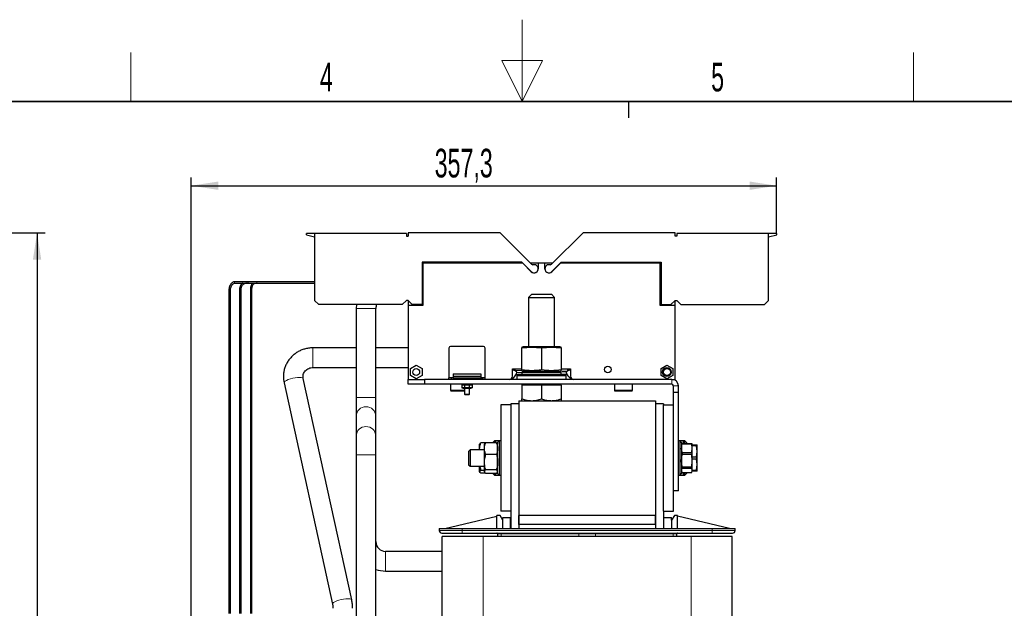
# Model space of a CAD drawing. Header units: millimetres. Extents: x 5 to 418, y 2 to 292.
# Tile 35 of 36: x 156 to 276, y 221 to 292. Entities that reach past the tile are written whole.
import ezdxf

# ---------------------------------------------------------------- set-up
doc = ezdxf.new("R2010")
doc.units = ezdxf.units.MM
doc.layers.add('SLD-0', color=7, linetype='Continuous')
doc.styles.add('SLDTEXTSTYLE0', font='TXT', dxfattribs={"width": 0.605})
doc.dimstyles.new('SLDDIMSTYLE0', dxfattribs={"dimtxt": 3.5, "dimasz": 3.302, "dimexe": 0, "dimexo": 0.0625, "dimgap": 0.875, "dimtad": 1, "dimlfac": 5, "dimrnd": 1e-09, "dimzin": 12, "dimdsep": 46, "dimtxsty": 'SLDTEXTSTYLE0', "dimsah": 1, "dimcen": 0.09, "dimadec": 0, "dimazin": 3, "dimtfac": 1, "dimtofl": 0, "dimtmove": 0, "dimatfit": 3, "dimfxl": 1, "dimfrac": 2, "dimtolj": 1, "dimtzin": 12, "dimarcsym": 0})
doc.dimstyles.new('SLDDIMSTYLE1', dxfattribs={"dimtxt": 3.5, "dimasz": 3.302, "dimexe": 0, "dimexo": 0.0625, "dimgap": 0.875, "dimtad": 1, "dimdec": 0, "dimlfac": 5, "dimrnd": 1e-09, "dimzin": 12, "dimdsep": 46, "dimtxsty": 'SLDTEXTSTYLE0', "dimsah": 1, "dimcen": 0.09, "dimadec": 0, "dimazin": 3, "dimtfac": 1, "dimtofl": 0, "dimtmove": 0, "dimatfit": 3, "dimfxl": 1, "dimfrac": 2, "dimtolj": 1, "dimtzin": 12, "dimarcsym": 0})

# ---------------------------------------------------------------- blocks, each defined once
blk = doc.blocks.new('_D_2')
at = {"layer": 'SLD-0', "color": 7}
for p, q in [((136.64, 266.49), (158.79, 266.49)), ((157.79, 266.49), (157.79, 171.18)), ((151.72, 171.18), (158.79, 171.18))]:
    blk.add_line(p, q, dxfattribs=at)
for points in [[(157.79, 266.49), (157.28, 263.19), (158.3, 263.19)], [(157.79, 171.18), (158.3, 174.49), (157.28, 174.49)]]:
    blk.add_solid(points, dxfattribs=at)
at = {"layer": 'SLD-0', "color": 7, "insert": (153.28, 214.83), "char_height": 3.5, "attachment_point": 1, "rotation": 90, "style": 'SLDTEXTSTYLE0'}
blk.add_mtext('477', dxfattribs=at)
blk = doc.blocks.new('_D_5')
at = {"layer": 'SLD-0', "color": 7}
for p, q in [((176.6, 184.78), (176.6, 273.23)), ((248.06, 266.38), (248.06, 273.23)), ((176.6, 272.23), (248.06, 272.23))]:
    blk.add_line(p, q, dxfattribs=at)
for points in [[(176.6, 272.23), (179.91, 271.72), (179.91, 272.74)], [(248.06, 272.23), (244.76, 272.74), (244.76, 271.72)]]:
    blk.add_solid(points, dxfattribs=at)
at = {"layer": 'SLD-0', "color": 7, "insert": (206.32, 276.74), "char_height": 3.5, "attachment_point": 1, "style": 'SLDTEXTSTYLE0'}
blk.add_mtext('357,3', dxfattribs=at)

msp = doc.modelspace()

# ---------------------------------------------------------------- linework, layer by layer
at = {"color": 7, "linetype": 'Continuous', "lineweight": 25}
for p, q in [((191.6641, 266.3798), (190.6641, 266.3798)), ((190.6641, 266.2478), (190.6641, 266.3798)), ((190.6641, 266.2478), (191.6641, 265.9798)), ((191.6641, 266.3898), (191.6641, 258.2098)), ((202.8641, 266.3898), (191.6641, 266.3898)), ((202.8641, 266.3898), (202.8641, 266.0898)), ((202.8641, 266.0898), (203.0641, 266.0898)), ((203.0641, 266.4898), (203.0641, 266.0898)), ((214.3045, 266.4898), (203.0641, 266.4898)), ((218.151, 262.6434), (214.3045, 266.4898)), ((224.4237, 266.4898), (220.5773, 262.6434)), ((235.6641, 266.4898), (224.4237, 266.4898)), ((235.6641, 266.0898), (235.6641, 266.4898)), ((235.8641, 266.0898), (235.6641, 266.0898)), ((235.8641, 266.3898), (235.8641, 266.0898)), ((247.0641, 266.3898), (235.8641, 266.3898)), ((247.0641, 258.2098), (247.0641, 266.3898)), ((248.0641, 266.3798), (247.0641, 266.3798)), ((247.0641, 265.9798), (248.0641, 266.2478)), ((248.0641, 266.2478), (248.0641, 266.3798)), ((216.9641, 262.8898), (204.7841, 262.8898)), ((204.7841, 262.8898), (204.7841, 257.7098)), ((204.8841, 262.7848), (204.7841, 262.6848)), ((204.8941, 262.7848), (204.8841, 262.7848)), ((204.8941, 262.7848), (204.8941, 257.6048)), ((217.062, 262.7848), (204.8941, 262.7848)), ((211.7641, 262.8898), (211.7641, 262.7848)), ((214.1641, 262.7848), (214.1641, 262.8898)), ((218.1141, 261.7398), (216.9641, 262.8898)), ((218.1106, 261.7363), (217.062, 262.7848)), ((217.5641, 262.2898), (217.5641, 262.2827)), ((218.9641, 262.7848), (218.0095, 262.7848)), ((218.4641, 262.5848), (218.2924, 262.5848)), ((218.9641, 262.7848), (218.9641, 262.0898)), ((219.7641, 262.7848), (218.9641, 262.7848)), ((219.7641, 262.0898), (219.7641, 262.7848)), ((220.7187, 262.7848), (219.7641, 262.7848)), ((220.4359, 262.5848), (220.2641, 262.5848)), ((220.6141, 261.7398), (221.7642, 262.8898)), ((221.6662, 262.7848), (220.6177, 261.7363)), ((221.1641, 262.2827), (221.1641, 262.2898)), ((233.8341, 262.7848), (221.6662, 262.7848)), ((221.7642, 262.8898), (233.9441, 262.8898)), ((224.5641, 262.8898), (224.5641, 262.7848)), ((226.9641, 262.7848), (226.9641, 262.8898)), ((233.8341, 257.6048), (233.8341, 262.7848)), ((233.8441, 262.7848), (233.8341, 262.7848)), ((233.9441, 262.6848), (233.8441, 262.7848)), ((233.9441, 262.8898), (233.9441, 257.7098)), ((183.3702, 260.5148), (181.9399, 260.5148)), ((181.9399, 260.3348), (183.3702, 260.3348)), ((182.5141, 259.6248), (182.5141, 219.9848)), ((182.5141, 259.6248), (182.5212, 259.6248)), ((182.6941, 219.9848), (182.6941, 259.6248)), ((183.6041, 260.5148), (183.3702, 260.5148)), ((183.3702, 260.3348), (183.6041, 260.3348)), ((184.6041, 260.5148), (183.6041, 260.5148)), ((183.6041, 260.3348), (184.6041, 260.3348)), ((191.6641, 260.5148), (184.6041, 260.5148)), ((184.6041, 260.3348), (191.6641, 260.3348)), ((181.2071, 259.4248), (181.2071, 219.9848)), ((181.2071, 259.4248), (181.2142, 259.4248)), ((181.3871, 219.9848), (181.3871, 259.4248)), ((183.8211, 259.4248), (183.8211, 219.9848)), ((183.8211, 259.4248), (183.8282, 259.4248)), ((184.0011, 219.9848), (184.0011, 259.4248)), ((218.1641, 258.9848), (217.7641, 258.5848)), ((217.7641, 258.5848), (217.7641, 252.5648)), ((217.7641, 258.5848), (217.9785, 258.5848)), ((217.9785, 258.5848), (220.9641, 258.5848)), ((218.1641, 258.9848), (218.3249, 258.9848)), ((218.3249, 258.9848), (220.5641, 258.9848)), ((220.9641, 258.5848), (220.5641, 258.9848)), ((220.9641, 252.5648), (220.9641, 258.5848)), ((192.1641, 257.7098), (191.6641, 258.2098)), ((202.3641, 257.7098), (192.1641, 257.7098)), ((196.7656, 257.7098), (196.7341, 257.2348)), ((196.7341, 257.2348), (196.7341, 246.3848)), ((199.1341, 246.3848), (199.1341, 257.2348)), ((202.8641, 258.2098), (202.3641, 257.7098)), ((203.0641, 258.2098), (202.8641, 258.2098)), ((203.5641, 257.7098), (203.0641, 258.2098)), ((203.0641, 258.2098), (203.0641, 257.6048)), ((203.0641, 257.6048), (203.0641, 248.5848)), ((204.8941, 257.6048), (203.0641, 257.6048)), ((204.7841, 257.7098), (203.5641, 257.7098)), ((235.6641, 257.6048), (233.8341, 257.6048)), ((233.9441, 257.7098), (235.1641, 257.7098)), ((235.1641, 257.7098), (235.6641, 258.2098)), ((235.6641, 258.2098), (235.8641, 258.2098)), ((235.6641, 257.6048), (235.6641, 258.2098)), ((235.6641, 248.5848), (235.6641, 257.6048)), ((235.8641, 258.2098), (236.3641, 257.7098)), ((236.3641, 257.7098), (246.5641, 257.7098)), ((246.5641, 257.7098), (247.0641, 258.2098)), ((196.7341, 252.4345), (191.4521, 252.4345)), ((203.0641, 252.4345), (199.1341, 252.4345)), ((208.0641, 252.4148), (208.0641, 248.7798)), ((212.2641, 252.6148), (208.2641, 252.6148)), ((212.4641, 248.7798), (212.4641, 252.4148)), ((217.1141, 252.5648), (216.9641, 252.5246)), ((216.9641, 252.5237), (216.9641, 252.4252)), ((216.9641, 249.7445), (216.9641, 252.4252)), ((221.6141, 252.5648), (217.1141, 252.5648)), ((219.3641, 252.4252), (219.3641, 249.7445)), ((221.7641, 252.5246), (221.6141, 252.5648)), ((221.7641, 252.4252), (221.7641, 249.7445)), ((191.4521, 250.0345), (196.7341, 250.0345)), ((199.1341, 250.0345), (203.0641, 250.0345)), ((203.3491, 249.8976), (204.0641, 250.3104)), ((204.0641, 250.3104), (204.7791, 249.8976)), ((233.9491, 249.8976), (234.6641, 250.3104)), ((234.6641, 250.3104), (235.3791, 249.8976)), ((203.3491, 249.072), (203.3491, 249.8976)), ((204.0641, 248.6592), (203.3491, 249.072)), ((204.7791, 249.072), (204.0641, 248.6592)), ((204.7791, 249.8976), (204.7791, 249.072)), ((208.5322, 248.7798), (208.0641, 248.7798)), ((208.0641, 248.5848), (208.0641, 248.7798)), ((208.5791, 249.2648), (211.9491, 249.2648)), ((208.5791, 249.2648), (208.5791, 248.9921)), ((208.5791, 248.9921), (208.5791, 248.7848)), ((208.5791, 248.9921), (211.9491, 248.9921)), ((208.5791, 248.7848), (211.9491, 248.7848)), ((209.9641, 248.7848), (209.9641, 248.5848)), ((210.5641, 248.5848), (210.5641, 248.7848)), ((211.9491, 249.2648), (211.9491, 248.9921)), ((211.9491, 248.9921), (211.9491, 248.7848)), ((212.4641, 248.7798), (211.9961, 248.7798)), ((212.4641, 248.5848), (212.4641, 248.7798)), ((215.7612, 248.5848), (216.0439, 248.8986)), ((215.8291, 249.8848), (216.9641, 249.8848)), ((215.8291, 248.9848), (215.8291, 249.8848)), ((215.9441, 249.753), (215.9441, 249.8848)), ((216.3641, 249.5188), (215.9787, 249.6986)), ((216.2585, 249.1848), (216.5141, 249.1848)), ((216.3641, 249.3788), (216.3641, 249.5188)), ((216.5141, 249.1848), (216.3641, 249.0348)), ((216.3641, 249.0348), (216.3641, 248.5848)), ((222.3641, 249.0348), (216.3641, 249.0348)), ((222.2141, 249.1848), (216.5141, 249.1848)), ((216.9641, 249.645), (217.1141, 249.6048)), ((217.6641, 249.6048), (216.9641, 249.4448)), ((216.9641, 249.4448), (216.9641, 249.1848)), ((221.7641, 249.4448), (216.9641, 249.4448)), ((217.1141, 249.6048), (221.6141, 249.6048)), ((221.7641, 249.4448), (221.0641, 249.6048)), ((221.5869, 249.4853), (221.5869, 249.6048)), ((221.6141, 249.6048), (221.7641, 249.645)), ((221.7641, 249.8848), (222.8991, 249.8848)), ((221.7641, 249.646), (221.7641, 249.7445)), ((221.7641, 249.1848), (221.7641, 249.4448)), ((221.8452, 249.5438), (221.8452, 249.5458)), ((221.8452, 249.5458), (222.422, 249.5458)), ((222.4177, 249.5438), (221.8452, 249.5438)), ((222.3641, 249.0348), (222.2141, 249.1848)), ((222.4698, 249.1848), (222.2141, 249.1848)), ((222.7495, 249.6986), (222.3641, 249.5188)), ((222.3641, 249.5188), (222.3641, 249.3788)), ((222.3641, 248.5848), (222.3641, 249.0348)), ((222.5641, 249.6121), (222.5641, 249.8848)), ((222.6845, 248.8986), (222.9671, 248.5848)), ((222.7841, 249.8848), (222.7841, 249.753)), ((222.8991, 249.8848), (222.8991, 248.9848)), ((233.9491, 249.072), (233.9491, 249.8976)), ((234.6641, 248.6592), (233.9491, 249.072)), ((235.3791, 249.072), (234.6641, 248.6592)), ((235.3791, 249.8976), (235.3791, 249.072)), ((187.9319, 248.1773), (187.9306, 248.1855)), ((187.9319, 248.1773), (193.8489, 221.1609)), ((196.1933, 221.6744), (190.2763, 248.6907)), ((203.0641, 247.9848), (203.0641, 248.5848)), ((203.0641, 248.5848), (205.0641, 248.5848)), ((205.0641, 247.9848), (203.0641, 247.9848)), ((205.0641, 248.5848), (205.0641, 247.9848)), ((235.2641, 248.5848), (205.0641, 248.5848)), ((235.2641, 247.9848), (205.0641, 247.9848)), ((208.2591, 247.9848), (208.2591, 247.2688)), ((209.8041, 247.9848), (209.629, 247.9379)), ((209.629, 247.9379), (209.9495, 247.9379)), ((209.629, 247.9379), (209.629, 247.5518)), ((209.9495, 247.9379), (210.5846, 247.9379)), ((209.9495, 247.9379), (209.9495, 247.5518)), ((210.5846, 247.9379), (210.8992, 247.9379)), ((210.5846, 247.5518), (210.5846, 247.9379)), ((210.8992, 247.9379), (210.7241, 247.9848)), ((210.8992, 247.9379), (210.8992, 247.5518)), ((216.9641, 247.9848), (216.9641, 247.8848)), ((216.9641, 247.8848), (216.9641, 246.1992)), ((218.1641, 247.8848), (216.9641, 247.8848)), ((219.3641, 247.8848), (218.1641, 247.8848)), ((219.3641, 247.8848), (219.3641, 246.1992)), ((220.5641, 247.8848), (219.3641, 247.8848)), ((221.7641, 247.8848), (220.5641, 247.8848)), ((221.7641, 247.8848), (221.7641, 247.9848)), ((221.7641, 247.8848), (221.7641, 246.1992)), ((228.2591, 247.9848), (228.2591, 247.2688)), ((230.4691, 247.2688), (230.4691, 247.9848)), ((235.2641, 248.5848), (235.6641, 248.5848)), ((235.4641, 246.9848), (235.4641, 247.7848)), ((236.0641, 246.9848), (236.0641, 247.7848)), ((196.7341, 246.3848), (196.7341, 244.0938)), ((199.1341, 244.0938), (199.1341, 246.3848)), ((208.3591, 247.1688), (209.9641, 247.1688)), ((209.629, 247.5518), (209.8041, 247.5048)), ((209.9495, 247.5518), (209.629, 247.5518)), ((209.8041, 247.5048), (210.2666, 247.5048)), ((210.5846, 247.5518), (209.9495, 247.5518)), ((209.9641, 247.5048), (209.9641, 246.7661)), ((209.9641, 246.7661), (210.0254, 246.7048)), ((209.9641, 246.7661), (210.5641, 246.7661)), ((210.5028, 246.7048), (210.0254, 246.7048)), ((210.2666, 247.5048), (210.7241, 247.5048)), ((210.5028, 246.7048), (210.5641, 246.7661)), ((210.5641, 246.7661), (210.5641, 247.5048)), ((210.8992, 247.5518), (210.5846, 247.5518)), ((210.7241, 247.5048), (210.8992, 247.5518)), ((228.3591, 247.1688), (230.3691, 247.1688)), ((235.4641, 245.4848), (235.4641, 246.9848)), ((236.0641, 246.9848), (235.4641, 246.9848)), ((236.0641, 234.9848), (236.0641, 246.9848)), ((215.6041, 245.4848), (214.4041, 245.4848)), ((214.4041, 245.4848), (214.4041, 232.4848)), ((215.6041, 245.5848), (215.6041, 245.4848)), ((216.6041, 245.5848), (215.6041, 245.5848)), ((215.6041, 245.4848), (215.6041, 232.4848)), ((216.6041, 245.9848), (216.6041, 231.9848)), ((216.6041, 245.9848), (216.9641, 245.9848)), ((216.6041, 245.5848), (216.6041, 230.3848)), ((216.9641, 245.9848), (218.1641, 245.9848)), ((218.1641, 245.9848), (220.5641, 245.9848)), ((220.5641, 245.9848), (221.7641, 245.9848)), ((221.7641, 245.9848), (233.2641, 245.9848)), ((233.2641, 245.9848), (233.2641, 231.9848)), ((234.2641, 245.5848), (233.2641, 245.5848)), ((233.2641, 245.5848), (233.2641, 230.3848)), ((234.2641, 245.5848), (234.2641, 245.4848)), ((234.2641, 245.4848), (235.4641, 245.4848)), ((234.2641, 232.4848), (234.2641, 245.4848)), ((235.4641, 232.4848), (235.4641, 245.4848)), ((196.7341, 244.0938), (196.7341, 241.6759)), ((199.1341, 241.6759), (199.1341, 244.0938)), ((196.7341, 241.6759), (196.7341, 239.3848)), ((199.1341, 239.3848), (199.1341, 241.6759)), ((211.8041, 240.0656), (211.8041, 240.6838)), ((212.52, 240.8232), (211.956, 240.8232)), ((212.4297, 240.7291), (212.4041, 240.6848)), ((212.4041, 240.1325), (212.4041, 240.6848)), ((213.8523, 240.8566), (212.556, 240.8566)), ((213.6041, 241.0848), (213.4041, 240.8848)), ((213.4041, 240.8566), (213.4041, 240.8848)), ((213.8041, 241.0848), (213.6041, 241.0848)), ((213.6041, 241.0848), (213.6041, 240.8566)), ((214.2041, 241.0848), (213.8041, 241.0848)), ((213.8041, 240.8566), (213.8041, 241.0848)), ((214.0041, 240.6848), (213.9785, 240.7292)), ((214.2041, 241.0848), (214.0041, 240.8848)), ((214.0041, 237.0848), (214.0041, 240.8848)), ((214.4041, 241.0848), (214.2041, 241.0848)), ((214.2041, 241.0848), (214.2041, 236.8848)), ((236.2641, 241.0848), (236.0641, 241.0848)), ((236.4641, 240.8848), (236.2641, 241.0848)), ((236.6641, 241.0848), (236.2641, 241.0848)), ((236.2641, 236.8848), (236.2641, 241.0848)), ((236.4641, 240.8848), (236.4641, 237.0848)), ((236.4896, 240.6723), (236.4641, 240.5848)), ((236.5157, 240.7464), (236.4993, 240.6695)), ((236.5157, 240.7464), (236.5157, 240.6932)), ((236.5157, 240.7464), (237.6926, 240.7464)), ((237.6926, 240.6932), (236.5157, 240.6932)), ((236.8641, 241.0848), (236.6641, 241.0848)), ((236.6641, 241.0848), (236.6641, 240.7464)), ((237.0641, 240.8848), (236.8641, 241.0848)), ((236.8641, 240.7464), (236.8641, 241.0848)), ((237.0641, 240.8848), (237.0641, 240.7464)), ((237.6926, 240.7464), (237.6926, 240.6932)), ((237.6926, 240.7464), (237.709, 240.6695)), ((237.7441, 240.1782), (237.6926, 240.6932)), ((237.7441, 240.5848), (237.7186, 240.6723)), ((237.7441, 240.5848), (238.2926, 240.5848)), ((237.7441, 240.1782), (237.7441, 240.5848)), ((238.2926, 240.4544), (237.7441, 240.4544)), ((238.2926, 240.5848), (238.2926, 240.4544)), ((238.2926, 240.5848), (238.3441, 240.5848)), ((238.3441, 239.7848), (238.2926, 240.4544)), ((238.3441, 239.7848), (238.3441, 240.5848)), ((196.7341, 239.3848), (196.7341, 195.1848)), ((199.1341, 195.1848), (199.1341, 239.3848)), ((210.6481, 239.9848), (210.4641, 239.8008)), ((210.4641, 239.8008), (210.4641, 238.8184)), ((212.4041, 239.9848), (210.6481, 239.9848)), ((210.6481, 239.9848), (210.6481, 237.9848)), ((211.817, 239.9848), (211.8041, 240.0656)), ((211.8041, 239.9848), (211.8041, 240.0656)), ((212.4041, 238.4726), (212.4041, 240.1325)), ((213.8523, 239.4085), (212.556, 239.4085)), ((236.5157, 239.6632), (236.4641, 240.1782)), ((236.4641, 238.6585), (236.5157, 239.4154)), ((236.5157, 239.6632), (236.5157, 239.4154)), ((236.5157, 239.6632), (237.6926, 239.6632)), ((237.6926, 239.4154), (236.5157, 239.4154)), ((237.6926, 239.6632), (237.7441, 240.1782)), ((237.6926, 239.6632), (237.6926, 239.4154)), ((237.7441, 238.6585), (237.6926, 239.4154)), ((237.7441, 238.6585), (237.7441, 240.1782)), ((238.2926, 239.1153), (238.3441, 239.7848)), ((238.3441, 238.1848), (238.3441, 239.7848)), ((210.4641, 238.8184), (210.4641, 238.1689)), ((210.4641, 238.1689), (210.6481, 237.9848)), ((210.6481, 237.9848), (212.4041, 237.9848)), ((211.8041, 237.308), (211.8041, 237.9848)), ((212.4041, 237.3249), (212.4041, 238.4726)), ((236.5157, 237.9017), (236.4641, 238.6585)), ((237.6926, 237.9017), (237.7441, 238.6585)), ((237.7441, 239.1153), (238.2926, 239.1153)), ((238.2926, 238.8544), (237.7441, 238.8544)), ((237.7441, 237.4652), (237.7441, 238.6585)), ((238.2926, 239.1153), (238.2926, 238.8544)), ((238.3441, 238.1848), (238.2926, 238.8544)), ((238.2926, 237.5153), (238.3441, 238.1848)), ((238.3441, 237.3848), (238.3441, 238.1848)), ((212.4041, 237.4696), (211.956, 237.4696)), ((212.52, 237.1465), (211.956, 237.1465)), ((212.4041, 237.2848), (212.4041, 237.3249)), ((212.4041, 237.2848), (212.4297, 237.2406)), ((213.8523, 237.5367), (212.556, 237.5367)), ((213.8523, 237.1131), (212.556, 237.1131)), ((213.4041, 237.0848), (213.4041, 237.1131)), ((213.4041, 237.0848), (213.6041, 236.8848)), ((213.6041, 237.1131), (213.6041, 236.8848)), ((213.6041, 236.8848), (213.8041, 236.8848)), ((213.8041, 236.8848), (213.8041, 237.1131)), ((213.8041, 236.8848), (214.2041, 236.8848)), ((213.9785, 237.2405), (214.0041, 237.2848)), ((214.0041, 237.0848), (214.2041, 236.8848)), ((214.2041, 236.8848), (214.4041, 236.8848)), ((236.0641, 236.8848), (236.2641, 236.8848)), ((236.2641, 236.8848), (236.4641, 237.0848)), ((236.2641, 236.8848), (236.6641, 236.8848)), ((236.4641, 237.3848), (236.4896, 237.2974)), ((236.5157, 237.2233), (236.4993, 237.3002)), ((236.5157, 237.9017), (237.6926, 237.9017)), ((236.5157, 237.9017), (236.5157, 237.7071)), ((237.6926, 237.7071), (236.5157, 237.7071)), ((236.5157, 237.2233), (237.6926, 237.2233)), ((236.6641, 237.2233), (236.6641, 236.8848)), ((236.6641, 236.8848), (236.8641, 236.8848)), ((236.8641, 236.8848), (236.8641, 237.2233)), ((236.8641, 236.8848), (237.0641, 237.0848)), ((237.0641, 237.2233), (237.0641, 237.0848)), ((237.6926, 237.9017), (237.6926, 237.7071)), ((237.7441, 237.4652), (237.6926, 237.7071)), ((237.6926, 237.2233), (237.7441, 237.4652)), ((237.7186, 237.2974), (237.7441, 237.3848)), ((237.7441, 237.5153), (238.2926, 237.5153)), ((237.7441, 237.3848), (237.7441, 237.4652)), ((238.2926, 237.3848), (237.7441, 237.3848)), ((238.2926, 237.3848), (238.2926, 237.5153)), ((238.3441, 237.3848), (238.2926, 237.3848)), ((236.0641, 234.9848), (235.4641, 234.9848)), ((214.2941, 231.9848), (213.8941, 231.9848)), ((213.8941, 230.3848), (213.8941, 231.9848)), ((214.6341, 231.3848), (214.2941, 231.9848)), ((215.6041, 232.4848), (214.4041, 232.4848)), ((215.6041, 232.4848), (215.6041, 230.3848)), ((233.2641, 231.9848), (216.6041, 231.9848)), ((216.6041, 230.8848), (216.6041, 231.9848)), ((233.2641, 230.8848), (233.2641, 231.9848)), ((234.2641, 232.4848), (235.4641, 232.4848)), ((234.2641, 232.4848), (234.2641, 230.3848)), ((235.5741, 231.9848), (235.2341, 231.3848)), ((235.9741, 231.9848), (235.5741, 231.9848)), ((235.9741, 230.3848), (235.9741, 231.9848)), ((207.5741, 230.3848), (213.8941, 231.8848)), ((214.6341, 231.3848), (214.6341, 231.7348)), ((214.6341, 231.7348), (215.5941, 231.7348)), ((214.6341, 230.3848), (214.6341, 231.3848)), ((215.5941, 230.3848), (215.5941, 231.7348)), ((233.2641, 230.8848), (216.6041, 230.8848)), ((216.6041, 230.8848), (216.6041, 230.3848)), ((233.2641, 230.8848), (233.2641, 230.3848)), ((234.2741, 230.3848), (234.2741, 231.7348)), ((234.2741, 231.7348), (235.2341, 231.7348)), ((235.2341, 231.3848), (235.2341, 231.7348)), ((235.2341, 231.3848), (235.2341, 230.3848)), ((242.2941, 230.3848), (235.9741, 231.8848)), ((206.8841, 230.3848), (206.8841, 230.1248)), ((206.8841, 230.3848), (209.6841, 230.3848)), ((209.6841, 230.3848), (240.1841, 230.3848)), ((209.6841, 229.8248), (240.1841, 229.8248)), ((213.9941, 229.7248), (213.9941, 229.3848)), ((235.8741, 229.3848), (235.8741, 229.7248)), ((240.1841, 230.3848), (242.9841, 230.3848)), ((242.9841, 230.1248), (242.9841, 230.3848)), ((207.2341, 193.9848), (207.2341, 229.3848)), ((212.2341, 229.3848), (207.2341, 229.3848)), ((237.6341, 229.3848), (212.2341, 229.3848)), ((242.6341, 229.3848), (237.6341, 229.3848)), ((242.6341, 189.7848), (242.6341, 229.3848)), ((207.2341, 227.5848), (200.3341, 227.5848)), ((200.3341, 225.1848), (207.2341, 225.1848))]:
    msp.add_line(p, q, dxfattribs=at)
at = {"color": 7, "linetype": 'Continuous', "lineweight": 18}
for p, q in [((182.5212, 259.6248), (182.6941, 259.6248)), ((184.6041, 260.5148), (184.6041, 260.4827)), ((184.6041, 260.4827), (184.6041, 260.3348)), ((181.2142, 259.4248), (181.3871, 259.4248)), ((183.8282, 259.4248), (184.0011, 259.4248)), ((196.7341, 257.2348), (199.1341, 257.2348)), ((191.4521, 252.4345), (191.4521, 250.0345)), ((216.9641, 249.6648), (216.1641, 249.6648)), ((216.1641, 249.6648), (216.1641, 249.6121)), ((216.9641, 249.4248), (216.3641, 249.4248)), ((235.2641, 247.9848), (235.2641, 248.5848)), ((236.0641, 247.7848), (235.4641, 247.7848)), ((196.7341, 246.3848), (199.1341, 246.3848)), ((208.2591, 247.2688), (209.9641, 247.2688)), ((228.2591, 247.2688), (230.4691, 247.2688)), ((196.7341, 239.3848), (199.1341, 239.3848)), ((206.8841, 230.1248), (209.6841, 230.1248)), ((209.6841, 230.1248), (209.6841, 230.3848)), ((209.6841, 230.1248), (209.6841, 229.8248)), ((240.1841, 230.1248), (209.6841, 230.1248)), ((214.0447, 229.7248), (213.9941, 229.7248)), ((214.0482, 229.7405), (214.0447, 229.7248)), ((214.0482, 229.7405), (214.0482, 229.3848)), ((214.4456, 229.7248), (214.1886, 229.7248)), ((223.9322, 229.7248), (214.4456, 229.7248)), ((214.4456, 229.3848), (214.4456, 229.7248)), ((225.936, 229.7248), (223.9322, 229.7248)), ((223.9322, 229.3848), (223.9322, 229.7248)), ((235.4227, 229.7248), (225.936, 229.7248)), ((225.936, 229.3848), (225.936, 229.7248)), ((235.6796, 229.7248), (235.4227, 229.7248)), ((235.4227, 229.7248), (235.4227, 229.3848)), ((235.82, 229.3848), (235.82, 229.7405)), ((235.8236, 229.7248), (235.82, 229.7405)), ((235.8741, 229.7248), (235.8236, 229.7248)), ((240.1841, 230.3848), (240.1841, 230.1248)), ((240.1841, 230.1248), (242.9841, 230.1248)), ((240.1841, 230.1248), (240.1841, 229.8248)), ((212.2341, 189.7848), (212.2341, 229.3848)), ((237.6341, 189.7848), (237.6341, 229.3848)), ((200.3341, 225.1848), (200.3341, 227.5848))]:
    msp.add_line(p, q, dxfattribs=at)
at = {"color": 7, "linetype": 'Continuous', "lineweight": 18, "flags": 128}
for points in [[(181.8871, 260.4827), (181.8742, 260.4519), (181.8712, 260.417), (181.8787, 260.3833), (181.8956, 260.3559), (181.9192, 260.339), (181.9399, 260.3348)], [(183.3173, 260.4827), (183.3044, 260.4519), (183.3015, 260.417), (183.309, 260.3833), (183.3258, 260.3559), (183.3494, 260.339), (183.3702, 260.3348)], [(187.9306, 248.1855), (187.9595, 248.268), (188.0603, 248.3611), (188.2267, 248.4586), (188.4483, 248.5547), (188.711, 248.6431), (188.9985, 248.7185), (189.2926, 248.7759), (189.5748, 248.8119), (189.8275, 248.8241), (190.0347, 248.8118), (190.1835, 248.7758), (190.2644, 248.7183), (190.2763, 248.6907)], [(214.1886, 229.7248), (214.1873, 229.7444), (214.1837, 229.7631), (214.1777, 229.7804), (214.1696, 229.7956), (214.1598, 229.808), (214.1485, 229.8172), (214.1364, 229.8229), (214.1237, 229.8248)], [(235.7445, 229.8248), (235.7319, 229.8229), (235.7197, 229.8172), (235.7085, 229.808), (235.6986, 229.7956), (235.6906, 229.7804), (235.6846, 229.7631), (235.6809, 229.7444), (235.6796, 229.7248)], [(193.8487, 221.1616), (193.8475, 221.1691), (193.8764, 221.2517), (193.9773, 221.3447), (194.1437, 221.4423), (194.3652, 221.5384), (194.628, 221.6268), (194.9154, 221.7021), (195.2095, 221.7596), (195.4918, 221.7955), (195.7445, 221.8078), (195.9517, 221.7955), (196.1004, 221.7594), (196.1813, 221.7019), (196.1933, 221.6742)]]:
    msp.add_lwpolyline(points, dxfattribs=at)
at = {"color": 7, "linetype": 'Continuous', "lineweight": 25}
for centre, radius in [((227.4441, 249.7848), 0.402), ((234.6641, 249.4848), 0.536), ((204.0641, 249.4848), 0.42), ((234.6641, 249.4848), 0.42)]:
    msp.add_circle(centre, radius, dxfattribs=at)
for centre, radius, start, end in [((218.4641, 262.0898), 0.5, 225, 0), ((218.4641, 262.0898), 0.495, 225.000001, 89.999983), ((218.2924, 262.7848), 0.2, 225.000012, 269.999963), ((220.2641, 262.0898), 0.5, 180, 315), ((220.2641, 262.0898), 0.495, 90.000017, 314.999999), ((220.4359, 262.7848), 0.2, 270.000037, 314.999988), ((183.6041, 260.4248), 0.09, 140, 270), ((183.6041, 260.4248), 0.09, 90, 140), ((200.3341, 257.2348), 1.2, 156.682043, 180), ((208.2641, 252.4148), 0.2, 90, 180), ((212.2641, 252.4148), 0.2, 0, 90), ((208.587, 248.4848), 0.3, 91.497506, 100.525807), ((211.9413, 248.4848), 0.3, 79.474193, 88.502494), ((215.4291, 248.9848), 0.4, 270, 0), ((216.0041, 249.753), 0.06, 180.000003, 244.989613), ((214.5574, 250.2367), 2, 318.008179, 334.600673), ((224.1706, 250.2372), 2, 205.414236, 222.009943), ((222.7241, 249.753), 0.06, 295.010387, 359.999997), ((223.2991, 248.9848), 0.4, 180, 270), ((235.2641, 247.7848), 0.8, 0, 90), ((235.2641, 247.7848), 0.2, 0, 90), ((208.3591, 247.2688), 0.1, 180, 270), ((228.3591, 247.2688), 0.1, 180, 270), ((230.3691, 247.2688), 0.1, 270, 0), ((207.1841, 230.1248), 0.3, 180, 270), ((213.8941, 229.7248), 0.1, 0, 90), ((235.9741, 229.7248), 0.1, 90, 180), ((242.6841, 230.1248), 0.3, 270, 0), ((200.3341, 228.7848), 1.2, 180, 270), ((200.3341, 228.7848), 3.6, 250.528779, 270)]:
    msp.add_arc(centre, radius, start, end, dxfattribs=at)
at = {"color": 7, "linetype": 'Continuous', "lineweight": 18}
for centre, radius, start, end in [((181.9416, 260.4525), 0.0623, 91.593001, 151.066539), ((183.3719, 260.4525), 0.0623, 91.593001, 151.066539), ((197.9341, 244.0516), 1.2007, 2.010764, 177.989236), ((197.9341, 241.6338), 1.2007, 2.010764, 177.989236), ((213.9447, 229.7248), 0.1, 359.997089, 89.997089), ((213.9486, 229.7402), 0.0996, 0.170875, 58.20165), ((210.57, 229.7498), 3.8756, 359.630424, 1.108851), ((239.2982, 229.7498), 3.8756, 178.891149, 180.369576), ((235.9197, 229.7402), 0.0996, 121.79835, 179.829125), ((235.9236, 229.7248), 0.1, 90.002911, 180.002911)]:
    msp.add_arc(centre, radius, start, end, dxfattribs=at)
for centre, start_param, end_param in [((223.9319, 229.7248), 4.71238898, 6.28318535), ((225.9363, 229.7248), 0.00000009, 1.57079633)]:
    msp.add_ellipse(centre, major_axis=(0, 0.1), ratio=0.00322577, start_param=start_param, end_param=end_param, dxfattribs=at)
at = {"color": 7, "linetype": 'Continuous', "lineweight": 25}
for points, knots in [([(181.9399, 260.5148), (181.9057, 260.5127), (181.8123, 260.507), (181.6646, 260.447), (181.5107, 260.324), (181.3808, 260.1492), (181.2825, 259.9317), (181.219, 259.685), (181.211, 259.511), (181.2071, 259.4248)], [0, 0, 0, 0, 0.08528822, 0.23294773, 0.38201641, 0.53488039, 0.69040151, 0.84662231, 1, 1, 1, 1]), ([(181.3871, 259.4248), (181.3882, 259.466), (181.3912, 259.5868), (181.4257, 259.7823), (181.5006, 259.9897), (181.6049, 260.1574), (181.7284, 260.2733), (181.8426, 260.3276), (181.913, 260.3328), (181.9399, 260.3348)], [0, 0, 0, 0, 0.08463449, 0.24838128, 0.41182266, 0.57431422, 0.73625821, 0.89911977, 1, 1, 1, 1]), ([(182.8691, 260.3348), (182.8593, 260.329), (182.7821, 260.283), (182.6727, 260.1475), (182.5593, 259.9401), (182.5177, 259.7568), (182.5148, 259.6513), (182.5141, 259.6248)], [0, 0, 0, 0, 0.04205088, 0.32910005, 0.61630686, 0.90369908, 1, 1, 1, 1]), ([(182.6941, 259.6248), (182.6956, 259.6595), (182.7002, 259.7645), (182.7532, 259.9351), (182.8705, 260.1129), (183.0349, 260.2466), (183.2158, 260.3227), (183.3386, 260.3312), (183.392, 260.3348)], [0, 0, 0, 0, 0.09341614, 0.28296797, 0.47304157, 0.66321496, 0.85357113, 1, 1, 1, 1]), ([(184.0838, 260.3348), (184.0786, 260.3298), (184.0307, 260.2837), (183.961, 260.1492), (183.8811, 259.9359), (183.8307, 259.687), (183.8243, 259.5121), (183.8211, 259.4248)], [0, 0, 0, 0, 0.0292084, 0.26871157, 0.51364949, 0.75747712, 1, 1, 1, 1]), ([(184.0011, 259.4248), (184.0019, 259.4666), (184.0043, 259.5885), (184.0313, 259.7856), (184.0895, 259.9943), (184.17, 260.1621), (184.2631, 260.2762), (184.3457, 260.3282), (184.3919, 260.3329), (184.4111, 260.3348)], [0, 0, 0, 0, 0.0848081, 0.24784394, 0.41035961, 0.57119064, 0.72974441, 0.88747617, 1, 1, 1, 1]), ([(191.4521, 252.4345), (191.3511, 252.432), (191.0906, 252.4256), (190.674, 252.3614), (190.2129, 252.2307), (189.7734, 252.0402), (189.3635, 251.7945), (188.9907, 251.4977), (188.6616, 251.1551), (188.3821, 250.7729), (188.157, 250.3582), (187.9905, 249.9182), (187.8848, 249.4609), (187.8431, 248.9946), (187.8595, 248.5635), (187.91, 248.2939), (187.9319, 248.1773)], [0, 0, 0, 0, 0.04743863, 0.12240311, 0.19741805, 0.27242134, 0.34738415, 0.42227888, 0.49708106, 0.57177168, 0.64633932, 0.72078184, 0.7951073, 0.86933361, 0.94348716, 1, 1, 1, 1]), ([(216.9641, 252.4252), (217.3603, 252.4746), (218.1602, 252.5744), (218.9603, 252.4752), (219.3641, 252.4252)], [0, 0, 0, 0, 0.495215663, 1, 1, 1, 1]), ([(219.3641, 252.4252), (219.7603, 252.4746), (220.5602, 252.5744), (221.3603, 252.4752), (221.7641, 252.4252)], [0, 0, 0, 0, 0.49521566, 1, 1, 1, 1]), ([(221.7641, 252.4252), (221.7641, 252.4909), (221.7641, 252.5572), (221.7641, 252.524), (221.7641, 252.5237)], [0, 0, 0, 0, 0.9906588, 1, 1, 1, 1]), ([(190.2763, 248.6907), (190.2706, 248.7209), (190.2488, 248.8351), (190.2492, 249.038), (190.3101, 249.2897), (190.4323, 249.523), (190.6081, 249.7241), (190.8274, 249.882), (191.0777, 249.9882), (191.2919, 250.0305), (191.4171, 250.0336), (191.4521, 250.0345)], [0, 0, 0, 0, 0.04793071, 0.18120185, 0.31516563, 0.44777954, 0.57770959, 0.70474824, 0.82940228, 0.95241617, 1, 1, 1, 1]), ([(208.5322, 248.7798), (208.5134, 248.7749), (208.4261, 248.7519), (208.3524, 248.6809), (208.3215, 248.6194), (208.3041, 248.5848)], [0, 0, 0, 0, 0.1071494, 0.49899255, 1, 1, 1, 1]), ([(211.9961, 248.7798), (212.0176, 248.7739), (212.1036, 248.7504), (212.1764, 248.6798), (212.2068, 248.6194), (212.2241, 248.5848)], [0, 0, 0, 0, 0.12497907, 0.49912801, 1, 1, 1, 1]), ([(219.3641, 249.7445), (219.1672, 249.7172), (218.7724, 249.6626), (218.1727, 249.6366), (217.5682, 249.6611), (217.1658, 249.7167), (216.9641, 249.7445)], [0, 0, 0, 0, 0.24710265, 0.495209, 0.74698015, 1, 1, 1, 1]), ([(216.9641, 249.7445), (216.9641, 249.6788), (216.9641, 249.6125), (216.9641, 249.6457), (216.9641, 249.646)], [0, 0, 0, 0, 0.99065882, 1, 1, 1, 1]), ([(221.7641, 249.7445), (221.368, 249.6951), (220.568, 249.5953), (219.768, 249.6945), (219.3641, 249.7445)], [0, 0, 0, 0, 0.495215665, 1, 1, 1, 1]), ([(216.9641, 246.1992), (217.159, 246.1393), (217.5523, 246.0184), (217.959, 245.9961), (218.1641, 245.9848)], [0, 0, 0, 0, 0.49545796, 1, 1, 1, 1]), ([(216.9641, 245.9848), (216.9641, 245.9851), (216.9641, 245.987), (216.9641, 246.0339), (216.9641, 246.1438), (216.9641, 246.1992)], [0, 0, 0, 0, 0.07009856, 0.53078884, 1, 1, 1, 1]), ([(218.1641, 245.9848), (218.1926, 245.9851), (218.408, 245.987), (218.8141, 246.0339), (219.1797, 246.1438), (219.3641, 246.1992)], [0, 0, 0, 0, 0.07009856, 0.53078884, 1, 1, 1, 1]), ([(219.3641, 246.1992), (219.4419, 246.1745), (219.6754, 246.1004), (220.0749, 246.0078), (220.4003, 245.9925), (220.5641, 245.9848)], [0, 0, 0, 0, 0.19878031, 0.59668514, 1, 1, 1, 1]), ([(220.5641, 245.9848), (220.6543, 245.9873), (220.9015, 245.9939), (221.3051, 246.0592), (221.6105, 246.1524), (221.7641, 246.1992)], [0, 0, 0, 0, 0.2222585, 0.608858, 1, 1, 1, 1]), ([(221.7641, 246.1992), (221.7641, 246.1393), (221.7641, 246.0184), (221.7641, 245.9961), (221.7641, 245.9848)], [0, 0, 0, 0, 0.49545796, 1, 1, 1, 1]), ([(211.8041, 240.0656), (211.806, 240.1288), (211.8137, 240.3852), (211.8948, 240.635), (211.956, 240.8232)], [0, 0, 0, 0, 0.24657943, 1, 1, 1, 1]), ([(211.956, 240.8232), (211.9135, 240.797), (211.8279, 240.744), (211.8121, 240.6893), (211.8041, 240.6617)], [0, 0, 0, 0, 0.49545796, 1, 1, 1, 1]), ([(212.4041, 240.1325), (212.4043, 240.1497), (212.4057, 240.2797), (212.4388, 240.5247), (212.5167, 240.7453), (212.556, 240.8566)], [0, 0, 0, 0, 0.07008803, 0.5307834, 1, 1, 1, 1]), ([(212.4352, 240.7259), (212.4394, 240.7368), (212.4564, 240.7811), (212.5131, 240.8241), (212.556, 240.8566)], [0, 0, 0, 0, 0.24449584, 1, 1, 1, 1]), ([(213.8523, 240.8566), (213.8947, 240.739), (213.9804, 240.5017), (213.9962, 240.2563), (214.0041, 240.1325)], [0, 0, 0, 0, 0.49545796, 1, 1, 1, 1]), ([(213.8523, 240.8566), (213.8982, 240.8223), (213.9558, 240.7793), (213.97, 240.7349), (213.9728, 240.7259)], [0, 0, 0, 0, 0.79772184, 1, 1, 1, 1]), ([(212.556, 239.4085), (212.5135, 239.5261), (212.4279, 239.7634), (212.4121, 240.0087), (212.4041, 240.1325)], [0, 0, 0, 0, 0.49545796, 1, 1, 1, 1]), ([(212.4041, 238.4726), (212.406, 238.5507), (212.4137, 238.8674), (212.4948, 239.176), (212.556, 239.4085)], [0, 0, 0, 0, 0.24657943, 1, 1, 1, 1]), ([(214.0041, 240.1325), (214.0039, 240.1154), (214.0026, 239.9854), (213.9694, 239.7403), (213.8916, 239.5198), (213.8523, 239.4085)], [0, 0, 0, 0, 0.070088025, 0.530783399, 1, 1, 1, 1]), ([(213.8523, 239.4085), (213.9134, 239.176), (213.9945, 238.8674), (214.0022, 238.5507), (214.0041, 238.4726)], [0, 0, 0, 0, 0.753420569, 1, 1, 1, 1]), ([(211.8407, 237.9848), (211.8435, 237.9551), (211.8599, 237.78), (211.9124, 237.6104), (211.956, 237.4696)], [0, 0, 0, 0, 0.169727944, 1, 1, 1, 1]), ([(212.556, 237.5367), (212.5354, 237.6067), (212.4461, 237.9116), (212.4224, 238.2285), (212.4041, 238.4726)], [0, 0, 0, 0, 0.229708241, 1, 1, 1, 1]), ([(214.0041, 238.4726), (213.9859, 238.2285), (213.9621, 237.9116), (213.8728, 237.6067), (213.8523, 237.5367)], [0, 0, 0, 0, 0.77029176, 1, 1, 1, 1]), ([(211.8041, 237.308), (211.8043, 237.3119), (211.8057, 237.3409), (211.8388, 237.3955), (211.9167, 237.4447), (211.956, 237.4696)], [0, 0, 0, 0, 0.07008803, 0.5307834, 1, 1, 1, 1]), ([(211.956, 237.1465), (211.9135, 237.1727), (211.8279, 237.2257), (211.8121, 237.2804), (211.8041, 237.308)], [0, 0, 0, 0, 0.495457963, 1, 1, 1, 1]), ([(212.556, 237.5367), (212.5135, 237.5023), (212.4279, 237.4329), (212.4121, 237.3611), (212.4041, 237.3249)], [0, 0, 0, 0, 0.49545796, 1, 1, 1, 1]), ([(212.4041, 237.3249), (212.4043, 237.3199), (212.4057, 237.2819), (212.4388, 237.2102), (212.5167, 237.1456), (212.556, 237.1131)], [0, 0, 0, 0, 0.07008803, 0.5307834, 1, 1, 1, 1]), ([(214.0041, 237.3249), (214.0039, 237.3299), (214.0026, 237.3679), (213.9694, 237.4396), (213.8916, 237.5042), (213.8523, 237.5367)], [0, 0, 0, 0, 0.07008803, 0.5307834, 1, 1, 1, 1]), ([(213.8523, 237.1131), (213.8982, 237.1474), (213.9558, 237.1903), (213.97, 237.2348), (213.9728, 237.2438)], [0, 0, 0, 0, 0.797721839, 1, 1, 1, 1]), ([(207.1841, 229.8248), (207.1922, 229.8248), (207.2089, 229.8248), (207.348, 229.8248), (207.5787, 229.8248), (207.9038, 229.8248), (208.3035, 229.8248), (208.7516, 229.8248), (209.2175, 229.8248), (209.5316, 229.8248), (209.6841, 229.8248)], [0, 0, 0, 0, 0.116516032, 0.24001133, 0.368640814, 0.5, 0.631359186, 0.75998867, 0.883483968, 1, 1, 1, 1]), ([(240.1841, 229.8248), (240.3366, 229.8248), (240.6507, 229.8248), (241.1166, 229.8248), (241.5647, 229.8248), (241.9644, 229.8248), (242.2896, 229.8248), (242.5202, 229.8248), (242.6593, 229.8248), (242.676, 229.8248), (242.6841, 229.8248)], [0, 0, 0, 0, 0.11651603, 0.24001133, 0.36864081, 0.5, 0.63135919, 0.75998867, 0.88348397, 1, 1, 1, 1]), ([(193.8489, 221.1609), (193.8574, 221.1185), (193.883, 220.9904), (193.9015, 220.812), (193.9035, 220.6784), (193.9041, 220.6375)], [0, 0, 0, 0, 0.25632678, 0.77266834, 1, 1, 1, 1]), ([(196.3041, 220.6375), (196.3026, 220.7272), (196.2984, 220.9775), (196.2625, 221.3261), (196.2125, 221.5779), (196.1933, 221.6744)], [0, 0, 0, 0, 0.25623828, 0.71472917, 1, 1, 1, 1])]:
    msp.add_open_spline(points, degree=3, knots=knots, dxfattribs=at)
at = {"color": 7, "linetype": 'Continuous', "lineweight": 18}
for points, knots in [([(216.1641, 249.6648), (216.1519, 249.6663), (216.1242, 249.6696), (216.0821, 249.6897), (216.0183, 249.7277), (215.9743, 249.7659), (215.9441, 249.792)], [0, 0, 0, 0, 0.13688543, 0.31130636, 0.52770938, 1, 1, 1, 1]), ([(214.1886, 229.7248), (214.1679, 229.7263), (214.1461, 229.7278), (214.1123, 229.7355), (214.0833, 229.744), (214.0546, 229.7496), (214.0503, 229.7435), (214.0482, 229.7405)], [0, 0, 0, 0, 0.25042857, 0.26366863, 0.50055091, 0.75080353, 1, 1, 1, 1]), ([(235.82, 229.7405), (235.8179, 229.7435), (235.8136, 229.7496), (235.7892, 229.7449), (235.7647, 229.7379), (235.75, 229.7342), (235.7416, 229.7322), (235.7221, 229.7278), (235.7003, 229.7263), (235.6796, 229.7248)], [0, 0, 0, 0, 0.249117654, 0.499291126, 0.624025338, 0.711085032, 0.736431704, 0.749650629, 1, 1, 1, 1])]:
    msp.add_open_spline(points, degree=3, knots=knots, dxfattribs=at)
for points in [[(216.1641, 249.9048), (216.1641, 249.9031), (216.1641, 249.8995), (216.1641, 249.8713), (216.1641, 249.8292), (216.1641, 249.7911), (216.1641, 249.7721)], [(216.1641, 249.7721), (216.1641, 249.755), (216.1641, 249.7207), (216.1641, 249.6835), (216.1641, 249.6648)]]:
    msp.add_open_spline(points, degree=3, dxfattribs=at)
at = {"layer": 'SLD-0', "color": 7, "linetype": 'Continuous', "lineweight": 18}
for p, q in [((217, 292.5), (217, 282.5)), ((219.5, 287.5), (214.5, 287.5)), ((214.5, 287.5), (217, 282.5)), ((217, 282.5), (219.5, 287.5))]:
    msp.add_line(p, q, dxfattribs=at)
at = {"layer": 'SLD-0', "lineweight": 18}
for p, q in [((169.25, 282.5), (169.25, 288.5)), ((264.75, 282.5), (264.75, 288.5))]:
    msp.add_line(p, q, dxfattribs=at)
at = {"layer": 'SLD-0', "lineweight": 35}
msp.add_line((408, 282.5), (26, 282.5), dxfattribs=at)
at = {"layer": 'SLD-0'}
msp.add_line((230, 280.5), (230, 282.5), dxfattribs=at)
msp.add_line((230, 280.5), (230, 282.5), dxfattribs=at)

# ---------------------------------------------------------------- texts
at = {"layer": 'SLD-0', "char_height": 3.5, "attachment_point": 2, "style": 'SLDTEXTSTYLE0'}
for s, insert in [('4', (193.1027, 287.243)), ('5', (240.8527, 287.243))]:
    msp.add_mtext(s, dxfattribs=dict(at, insert=insert))

# ---------------------------------------------------------------- dimensions: what is measured, and where the dimension line sits
at = {"layer": 'SLD-0', "color": 7}
for base, p1, p2, angle, dimstyle, picture, middle in [((248.0641, 272.2289), (176.6041, 184.7848), (248.0641, 266.3798), 0, 'SLDDIMSTYLE0', '_D_5', (212.3341, 272.2289)), ((157.7904, 171.1848), (136.6413, 266.4898), (151.7213, 171.1848), 90, 'SLDDIMSTYLE1', '_D_2', (157.7904, 218.8373))]:
    dim = msp.add_linear_dim(base=base, p1=p1, p2=p2, angle=angle, dimstyle=dimstyle, dxfattribs=at)
    dim.commit()
    dim.dimension.update_dxf_attribs({"geometry": picture, "text_midpoint": middle, "dimtype": 160})

doc.saveas('drawing.dxf')
